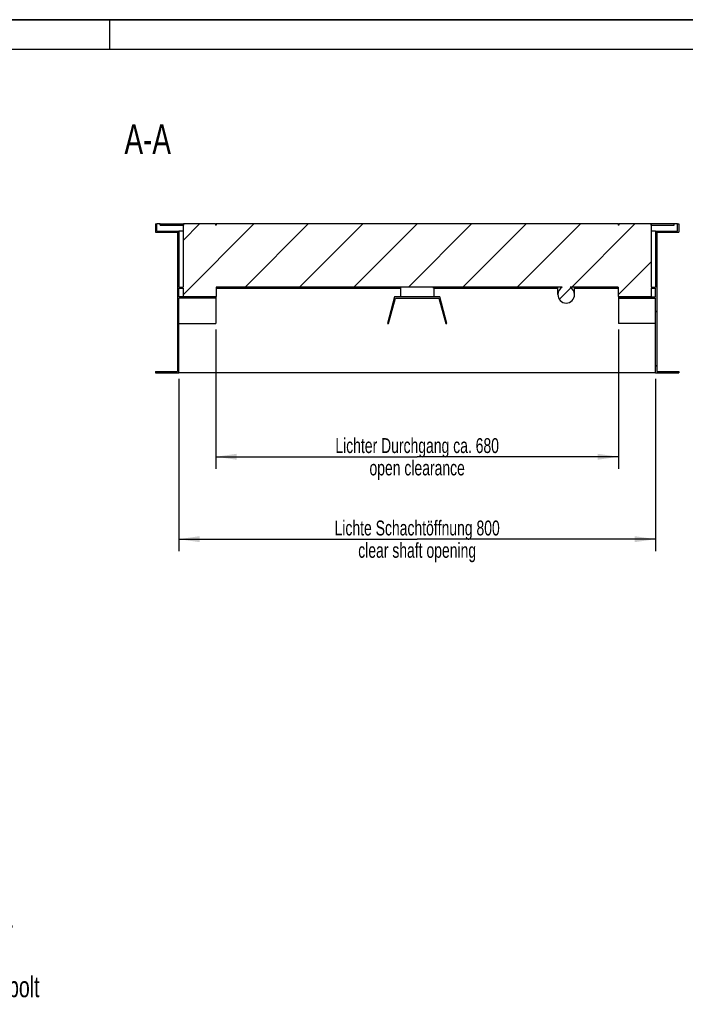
# Model space of a CAD drawing. Header units: millimetres. Extents: x 0 to 8400, y 0 to 5940.
# Tile 3 of 6: x 4298 to 6532, y 2633 to 5940. Entities that reach past the tile are written whole.
import ezdxf

# ---------------------------------------------------------------- set-up
doc = ezdxf.new("R2010")
doc.units = ezdxf.units.MM
doc.header["$LTSCALE"] = 462
doc.layers.get('0').update_dxf_attribs({"linetype": 'CONTINUOUS'})
for name, color, linetype in [('_2D-BEM', 7, 'CONTINUOUS'), ('_ACHSEN', 7, 'CONTINUOUS'), ('_ZEICHNUNGSELEM', 7, 'CONTINUOUS')]:
    doc.layers.add(name, color=color, linetype=linetype)
doc.styles.get("Standard").update_dxf_attribs({"font": 'txt', "width": 0.7})
doc.dimstyles.new('DIMSTYLE_1', dxfattribs={"dimtxt": 50, "dimasz": 70, "dimexe": 2, "dimexo": 1, "dimtad": 1, "dimdec": 1, "dimlfac": 0.5, "dimtxsty": 'Standard', "dimblk": '_FILLED', "dimblk1": '_FILLED', "dimblk2": '_FILLED', "dimcen": 0.09, "dimadec": 1, "dimazin": 2, "dimtp": 0.8, "dimtm": 0.8, "dimtfac": 1, "dimtdec": 1, "dimtofl": 0, "dimtmove": 0, "dimatfit": 3, "dimldrblk": '_FILLED', "dimfxl": 1, "dimtolj": 1, "dimarcsym": 0})

# ---------------------------------------------------------------- blocks, each defined once
blk = doc.blocks.new('_FILLED')
at = {"color": 0, "linetype": 'ByBlock'}
blk.add_solid([(0, 0), (-1, 0.143), (-1, -0.143)], dxfattribs=at)
blk = doc.blocks.new('*D2')
at = {"layer": '_2D-BEM', "color": 2, "linetype": 'Continuous', "transparency": 16777216}
for p, q in [((4956.1, 4899.2), (4956.1, 4484.7)), ((6308.1, 4899.2), (6308.1, 4484.7)), ((4956.1, 4484.7), (4956.1, 4432.2)), ((4956.1, 4472.2), (5632.1, 4472.2)), ((6308.1, 4472.2), (5632.1, 4472.2)), ((6308.1, 4484.7), (6308.1, 4432.2))]:
    blk.add_line(p, q, dxfattribs=at)
at = {"layer": '_2D-BEM', "color": 2, "linetype": 'Continuous', "transparency": 16777216, "xscale": 70, "yscale": 70, "zscale": 70, "rotation": 180}
blk.add_blockref('_FILLED', (4956.1, 4472.2), dxfattribs=at)
at = {"layer": '_2D-BEM', "color": 2, "linetype": 'Continuous', "transparency": 16777216, "xscale": 70, "yscale": 70, "zscale": 70}
blk.add_blockref('_FILLED', (6308.1, 4472.2), dxfattribs=at)
at = {"layer": '_2D-BEM', "color": 2, "linetype": 'Continuous', "transparency": 16777216, "insert": (5632.1, 4534.7), "char_height": 50, "width": 1317.857, "attachment_point": 2, "line_spacing_factor": 0.9}
blk.add_mtext('Lichter Durchgang ca. 680\\Popen clearance', dxfattribs=at)
blk = doc.blocks.new('*D3')
at = {"layer": '_2D-BEM', "color": 2, "linetype": 'Continuous', "transparency": 16777216}
for p, q in [((4832.1, 4734.2), (4832.1, 4155.5)), ((6432.1, 4734.2), (6432.1, 4155.5)), ((4832.1, 4195.5), (5632.1, 4195.5)), ((6432.1, 4195.5), (5632.1, 4195.5))]:
    blk.add_line(p, q, dxfattribs=at)
at = {"layer": '_2D-BEM', "color": 2, "linetype": 'Continuous', "transparency": 16777216, "xscale": 70, "yscale": 70, "zscale": 70, "rotation": 180}
blk.add_blockref('_FILLED', (4832.1, 4195.5), dxfattribs=at)
at = {"layer": '_2D-BEM', "color": 2, "linetype": 'Continuous', "transparency": 16777216, "xscale": 70, "yscale": 70, "zscale": 70}
blk.add_blockref('_FILLED', (6432.1, 4195.5), dxfattribs=at)
at = {"layer": '_2D-BEM', "color": 2, "linetype": 'Continuous', "transparency": 16777216, "insert": (5632.1, 4258), "char_height": 50, "width": 1291.786, "attachment_point": 2, "line_spacing_factor": 0.9}
blk.add_mtext('Lichte Schachtöffnung 800\\Pclear shaft opening', dxfattribs=at)

msp = doc.modelspace()

# ---------------------------------------------------------------- hatches: boundary and pattern name
at = {"linetype": 'Continuous'}
h = msp.add_hatch(dxfattribs=at)
h.set_pattern_fill('ANSI31', color=2, angle=180, style=0, pattern_type=2)
h.set_pattern_definition([(225, (5632.14, 5254.19), (91.304, -91.304), [])])
edge = h.paths.add_edge_path()
edge.add_line((4754.14, 5226.19), (4828.14, 5226.19))
edge.add_line((4754.14, 5254.19), (4754.14, 5226.19))
edge.add_line((4754.14, 5254.19), (4758.14, 5254.19))
edge.add_line((4758.14, 5230.19), (4758.14, 5254.19))
edge.add_line((4758.14, 5230.19), (4832.14, 5230.19))
edge.add_line((4832.14, 5230.19), (4832.14, 5042.19))
edge.add_line((4832.14, 5042.19), (4846.46, 5042.19))
edge.add_line((4846.46, 5250.19), (4846.46, 5042.19))
edge.add_line((4848.47, 5250.19), (4846.46, 5250.19))
edge.add_line((4848.47, 5254.19), (4848.47, 5250.19))
edge.add_line((4955.81, 5254.19), (4848.47, 5254.19))
edge.add_line((4955.81, 5254.19), (4955.81, 5250.19))
edge.add_line((4957.82, 5250.19), (4955.81, 5250.19))
edge.add_line((4957.82, 5254.19), (4957.82, 5250.19))
edge.add_line((6306.46, 5254.19), (4957.82, 5254.19))
edge.add_line((6306.46, 5254.19), (6306.46, 5250.19))
edge.add_line((6308.47, 5250.19), (6306.46, 5250.19))
edge.add_line((6308.47, 5254.19), (6308.47, 5250.19))
edge.add_line((6415.81, 5254.19), (6308.47, 5254.19))
edge.add_line((6415.81, 5254.19), (6415.81, 5250.19))
edge.add_line((6417.82, 5250.19), (6415.81, 5250.19))
edge.add_line((6417.82, 5250.19), (6417.82, 5042.19))
edge.add_line((6417.82, 5042.19), (6432.14, 5042.19))
edge.add_line((6432.14, 5230.19), (6432.14, 5042.19))
edge.add_line((6432.14, 5230.19), (6506.14, 5230.19))
edge.add_line((6506.14, 5230.19), (6506.14, 5254.19))
edge.add_line((6506.14, 5254.19), (6510.14, 5254.19))
edge.add_line((6510.14, 5254.19), (6510.14, 5226.19))
edge.add_line((6436.14, 5226.19), (6510.14, 5226.19))
edge.add_line((6436.14, 5226.19), (6436.14, 4758.19))
edge.add_line((6436.14, 4758.19), (6510.14, 4758.19))
edge.add_line((6510.14, 4758.19), (6510.14, 4754.19))
edge.add_line((6432.14, 4754.19), (6510.14, 4754.19))
edge.add_line((6432.14, 4754.19), (6432.14, 5005.19))
edge.add_line((6308.14, 5005.19), (6432.14, 5005.19))
edge.add_line((6308.14, 5009.19), (6308.14, 5005.19))
edge.add_line((6308.14, 5009.19), (6432.14, 5009.19))
edge.add_line((6432.14, 5009.19), (6432.14, 5038.19))
edge.add_line((6417.82, 5038.19), (6432.14, 5038.19))
edge.add_line((6417.82, 5038.19), (6417.82, 5010.19))
edge.add_line((6306.46, 5010.19), (6417.82, 5010.19))
edge.add_line((6306.46, 5042.19), (6306.46, 5010.19))
edge.add_line((6306.46, 5042.19), (6145.23, 5042.19))
edge.add_spline(control_points=[(6145.23, 5042.19), (6145.73, 5041.92), (6146.73, 5041.34), (6148.17, 5040.39), (6149.55, 5039.34), (6150.86, 5038.2), (6152.11, 5036.99), (6153.29, 5035.7), (6154.38, 5034.33), (6155.39, 5032.89), (6156.32, 5031.4), (6157.15, 5029.84), (6157.88, 5028.23), (6158.52, 5026.58), (6159.06, 5024.89), (6159.49, 5023.17), (6159.81, 5021.42), (6160.03, 5019.65), (6160.14, 5017.87), (6160.15, 5016.09), (6160.04, 5014.31), (6159.82, 5012.55), (6159.5, 5010.8), (6159.07, 5009.07), (6158.54, 5007.38), (6157.9, 5005.73), (6157.17, 5004.12), (6156.34, 5002.56), (6155.42, 5001.06), (6154.41, 4999.63), (6153.32, 4998.26), (6152.15, 4996.96), (6150.9, 4995.74), (6149.59, 4994.61), (6148.21, 4993.56), (6146.77, 4992.6), (6145.28, 4991.73), (6143.74, 4990.96), (6142.16, 4990.29), (6140.55, 4989.71), (6138.9, 4989.24), (6137.23, 4988.87), (6135.54, 4988.61), (6133.85, 4988.45), (6132.71, 4988.41), (6132.14, 4988.41)], knot_values=[0, 0, 0, 0, 0.0232558, 0.0465116, 0.0697674, 0.0930233, 0.1162791, 0.1395349, 0.1627907, 0.1860465, 0.2093023, 0.2325581, 0.255814, 0.2790698, 0.3023256, 0.3255814, 0.3488372, 0.372093, 0.3953488, 0.4186047, 0.4418605, 0.4651163, 0.4883721, 0.5116279, 0.5348837, 0.5581395, 0.5813953, 0.6046512, 0.627907, 0.6511628, 0.6744186, 0.6976744, 0.7209302, 0.744186, 0.7674419, 0.7906977, 0.8139535, 0.8372093, 0.8604651, 0.8837209, 0.9069767, 0.9302326, 0.9534884, 0.9767442, 1, 1, 1, 1], degree=3, periodic=0)
edge.add_spline(control_points=[(6132.14, 4988.41), (6131.57, 4988.41), (6130.44, 4988.45), (6128.74, 4988.61), (6127.05, 4988.87), (6125.38, 4989.24), (6123.73, 4989.71), (6122.12, 4990.29), (6120.54, 4990.96), (6119, 4991.73), (6117.51, 4992.6), (6116.07, 4993.56), (6114.7, 4994.61), (6113.38, 4995.74), (6112.14, 4996.96), (6110.96, 4998.26), (6109.87, 4999.63), (6108.86, 5001.06), (6107.94, 5002.56), (6107.11, 5004.12), (6106.38, 5005.73), (6105.74, 5007.38), (6105.21, 5009.07), (6104.78, 5010.8), (6104.46, 5012.55), (6104.24, 5014.31), (6104.14, 5016.09), (6104.14, 5017.87), (6104.25, 5019.65), (6104.47, 5021.42), (6104.79, 5023.17), (6105.22, 5024.89), (6105.76, 5026.58), (6106.4, 5028.23), (6107.13, 5029.84), (6107.97, 5031.4), (6108.89, 5032.89), (6109.9, 5034.33), (6111, 5035.7), (6112.17, 5036.99), (6113.42, 5038.2), (6114.73, 5039.34), (6116.11, 5040.39), (6117.55, 5041.34), (6118.55, 5041.92), (6119.05, 5042.19)], knot_values=[0, 0, 0, 0, 0.0232558, 0.0465116, 0.0697674, 0.0930233, 0.1162791, 0.1395349, 0.1627907, 0.1860465, 0.2093023, 0.2325581, 0.255814, 0.2790698, 0.3023256, 0.3255814, 0.3488372, 0.372093, 0.3953488, 0.4186047, 0.4418605, 0.4651163, 0.4883721, 0.5116279, 0.5348837, 0.5581395, 0.5813953, 0.6046512, 0.627907, 0.6511628, 0.6744186, 0.6976744, 0.7209302, 0.744186, 0.7674419, 0.7906977, 0.8139535, 0.8372093, 0.8604651, 0.8837209, 0.9069767, 0.9302326, 0.9534884, 0.9767442, 1, 1, 1, 1], degree=3, periodic=0)
edge.add_line((6119.05, 5042.19), (4957.82, 5042.19))
edge.add_line((4957.82, 5042.19), (4957.82, 5010.19))
edge.add_line((4846.46, 5010.19), (4957.82, 5010.19))
edge.add_line((4846.46, 5038.19), (4846.46, 5010.19))
edge.add_line((4832.14, 5038.19), (4846.46, 5038.19))
edge.add_line((4832.14, 5009.19), (4832.14, 5038.19))
edge.add_line((4956.14, 5009.19), (4832.14, 5009.19))
edge.add_line((4956.14, 5009.19), (4956.14, 5005.19))
edge.add_line((4956.14, 5005.19), (4832.14, 5005.19))
edge.add_line((4832.14, 4754.19), (4832.14, 5005.19))
edge.add_line((4754.14, 4754.19), (4832.14, 4754.19))
edge.add_line((4754.14, 4758.19), (4754.14, 4754.19))
edge.add_line((4754.14, 4758.19), (4828.14, 4758.19))
edge.add_line((4828.14, 5226.19), (4828.14, 4758.19))
edge = h.paths.add_edge_path()
edge.add_line((4770.14, 5254.19), (4846.46, 5254.19))
edge.add_line((4846.46, 5254.19), (4846.46, 5250.19))
edge.add_line((4770.14, 5250.19), (4846.46, 5250.19))
edge.add_line((4770.14, 5250.19), (4770.14, 5254.19))
edge = h.paths.add_edge_path()
edge.add_line((6417.82, 5250.19), (6494.14, 5250.19))
edge.add_line((6417.82, 5254.19), (6417.82, 5250.19))
edge.add_line((6494.14, 5254.19), (6417.82, 5254.19))
edge.add_line((6494.14, 5250.19), (6494.14, 5254.19))

# ---------------------------------------------------------------- linework, layer by layer
at = {"color": 7, "linetype": 'Continuous'}
for p, q in [((0, 5940), (8400, 5940)), ((4754.14, 5254.19), (4758.14, 5254.19)), ((4754.14, 5254.19), (4754.14, 5226.19)), ((4754.14, 5226.19), (4828.14, 5226.19)), ((4770.14, 5254.19), (4758.14, 5254.19)), ((4758.14, 5230.19), (4758.14, 5254.19)), ((4758.14, 5230.19), (4832.14, 5230.19)), ((4770.14, 5254.19), (4846.46, 5254.19)), ((4770.14, 5250.19), (4770.14, 5254.19)), ((4770.14, 5250.19), (4846.46, 5250.19)), ((4828.14, 5226.19), (4828.14, 4758.19)), ((4846.46, 5230.19), (4832.14, 5230.19)), ((4832.14, 5230.19), (4832.14, 5042.19)), ((4846.46, 5254.19), (4848.47, 5254.19)), ((4846.46, 5254.19), (4846.46, 5250.19)), ((4848.47, 5250.19), (4846.46, 5250.19)), ((4846.46, 5250.19), (4846.46, 5042.19)), ((4955.81, 5254.19), (4848.47, 5254.19)), ((4848.47, 5254.19), (4848.47, 5250.19)), ((4955.81, 5254.19), (4955.81, 5250.19)), ((4955.81, 5254.19), (4957.82, 5254.19)), ((4957.82, 5250.19), (4955.81, 5250.19)), ((6306.46, 5254.19), (4957.82, 5254.19)), ((4957.82, 5254.19), (4957.82, 5250.19)), ((6306.46, 5254.19), (6308.47, 5254.19)), ((6306.46, 5254.19), (6306.46, 5250.19)), ((6308.47, 5250.19), (6306.46, 5250.19)), ((6415.81, 5254.19), (6308.47, 5254.19)), ((6308.47, 5254.19), (6308.47, 5250.19)), ((6415.81, 5254.19), (6415.81, 5250.19)), ((6415.81, 5254.19), (6417.82, 5254.19)), ((6417.82, 5250.19), (6415.81, 5250.19)), ((6494.14, 5254.19), (6417.82, 5254.19)), ((6417.82, 5254.19), (6417.82, 5250.19)), ((6417.82, 5250.19), (6417.82, 5042.19)), ((6417.82, 5250.19), (6494.14, 5250.19)), ((6432.14, 5230.19), (6417.82, 5230.19)), ((6432.14, 5230.19), (6506.14, 5230.19)), ((6432.14, 5230.19), (6432.14, 5042.19)), ((6436.14, 5226.19), (6510.14, 5226.19)), ((6436.14, 5226.19), (6436.14, 4758.19)), ((6506.14, 5254.19), (6494.14, 5254.19)), ((6494.14, 5250.19), (6494.14, 5254.19)), ((6506.14, 5254.19), (6510.14, 5254.19)), ((6506.14, 5230.19), (6506.14, 5254.19)), ((6510.14, 5254.19), (6510.14, 5226.19)), ((4832.14, 5042.19), (4846.46, 5042.19)), ((4832.14, 5038.19), (4846.46, 5038.19)), ((4832.14, 5009.19), (4832.14, 5038.19)), ((4846.46, 5038.19), (4846.46, 5010.19)), ((4957.82, 5042.19), (4957.82, 5010.19)), ((6104.14, 5042.19), (4957.82, 5042.19)), ((6104.14, 5016.96), (6104.14, 5042.19)), ((6119.05, 5042.19), (6104.14, 5042.19)), ((6160.14, 5042.19), (6145.23, 5042.19)), ((6160.14, 5016.96), (6160.14, 5042.19)), ((6306.46, 5042.19), (6160.14, 5042.19)), ((6306.46, 5042.19), (6306.46, 5010.19)), ((6417.82, 5042.19), (6432.14, 5042.19)), ((6417.82, 5038.19), (6432.14, 5038.19)), ((6417.82, 5038.19), (6417.82, 5010.19)), ((6432.14, 5009.19), (6432.14, 5038.19)), ((4956.14, 5009.19), (4832.14, 5009.19)), ((4956.14, 5005.19), (4832.14, 5005.19)), ((4832.14, 4754.19), (4832.14, 5005.19)), ((4846.46, 5010.19), (4957.82, 5010.19)), ((4956.14, 5009.19), (4956.14, 5005.19)), ((4956.14, 5005.19), (4956.14, 4919.19)), ((5555.98, 5009.19), (5532.14, 4920.23)), ((5536, 4919.19), (5559.05, 5005.19)), ((5708.3, 5009.19), (5555.98, 5009.19)), ((5559.05, 5005.19), (5705.23, 5005.19)), ((5705.23, 5005.19), (5728.28, 4919.19)), ((5732.14, 4920.23), (5708.3, 5009.19)), ((6306.46, 5010.19), (6417.82, 5010.19)), ((6308.14, 5009.19), (6432.14, 5009.19)), ((6308.14, 5009.19), (6308.14, 5005.19)), ((6308.14, 5005.19), (6432.14, 5005.19)), ((6308.14, 5005.19), (6308.14, 4919.19)), ((6432.14, 4754.19), (6432.14, 5005.19)), ((4832.14, 4919.19), (4956.14, 4919.19)), ((5532.14, 4920.23), (5536, 4919.19)), ((5728.28, 4919.19), (5732.14, 4920.23)), ((6432.14, 4919.19), (6308.14, 4919.19)), ((4754.14, 4758.19), (4828.14, 4758.19)), ((4754.14, 4758.19), (4754.14, 4754.19)), ((4754.14, 4754.19), (4832.14, 4754.19)), ((6432.14, 4754.19), (4832.14, 4754.19)), ((6432.14, 4754.19), (6510.14, 4754.19)), ((6436.14, 4758.19), (6510.14, 4758.19)), ((6510.14, 4758.19), (6510.14, 4754.19))]:
    msp.add_line(p, q, dxfattribs=at)
at = {"color": 3, "linetype": 'Continuous'}
for p, q in [((8400, 5940), (0, 5940)), ((4600, 5940), (4600, 5840))]:
    msp.add_line(p, q, dxfattribs=at)
at = {"color": 5, "linetype": 'Continuous'}
msp.add_line((8300, 5840), (100, 5840), dxfattribs=at)
at = {"color": 7, "linetype": 'Continuous'}
for start_param, end_param in [(0.4863769, 1.5707963), (-1.5707963, -0.4863769), (-4.712389, -3.1415927), (-3.1415927, -1.5707963)]:
    msp.add_ellipse((6132.14, 5016.96), major_axis=(0, 28.54), ratio=0.9809483, start_param=start_param, end_param=end_param, dxfattribs=at)
at = {"layer": '_ACHSEN', "color": 7, "linetype": 'Continuous'}
for p, q in [((4957.82, 5038.19), (5577.04, 5038.19)), ((5576.14, 5038.19), (5576.14, 5010.19)), ((5577.04, 5038.19), (5577.04, 5042.19)), ((5687.24, 5038.19), (5687.24, 5042.19)), ((5687.24, 5038.19), (6104.14, 5038.19)), ((5688.14, 5038.19), (5688.14, 5010.19)), ((6160.14, 5038.19), (6306.46, 5038.19)), ((5576.14, 5010.19), (5688.14, 5010.19))]:
    msp.add_line(p, q, dxfattribs=at)

# ---------------------------------------------------------------- texts
at = {"layer": '_ZEICHNUNGSELEM', "color": 2, "linetype": 'Continuous', "line_spacing_factor": 0.9}
for s, insert, char_height, width, attachment_point in [('A-A', (4805.92, 5588.87), 100, 364.2857, 3), ('Verschiebe-\\Psicherung/\\Ppositioning bolt', (3927.7, 2937.28), 70, 1095, 1)]:
    msp.add_mtext(s, dxfattribs=dict(at, insert=insert, char_height=char_height, width=width, attachment_point=attachment_point))

# ---------------------------------------------------------------- dimensions: what is measured, and where the dimension line sits
at = {"layer": '_2D-BEM', "color": 2, "linetype": 'Continuous'}
for base, p1, p2, text, picture, middle in [((4956.14, 4472.2), (6308.14, 4900.19), (4956.14, 4900.19), 'Lichter Durchgang ca. 680\\Popen clearance', '*D2', (5632.14, 4472.2)), ((4832.14, 4195.54), (6432.14, 4735.19), (4832.14, 4735.19), 'Lichte Schachtöffnung <>\\Pclear shaft opening', '*D3', (5632.14, 4195.54))]:
    dim = msp.add_linear_dim(base=base, p1=p1, p2=p2, angle=180, text=text, dimstyle='DIMSTYLE_1', dxfattribs=at)
    dim.commit()
    dim.dimension.update_dxf_attribs({"geometry": picture, "text_midpoint": middle, "dimtype": 160})

doc.saveas('drawing.dxf')
